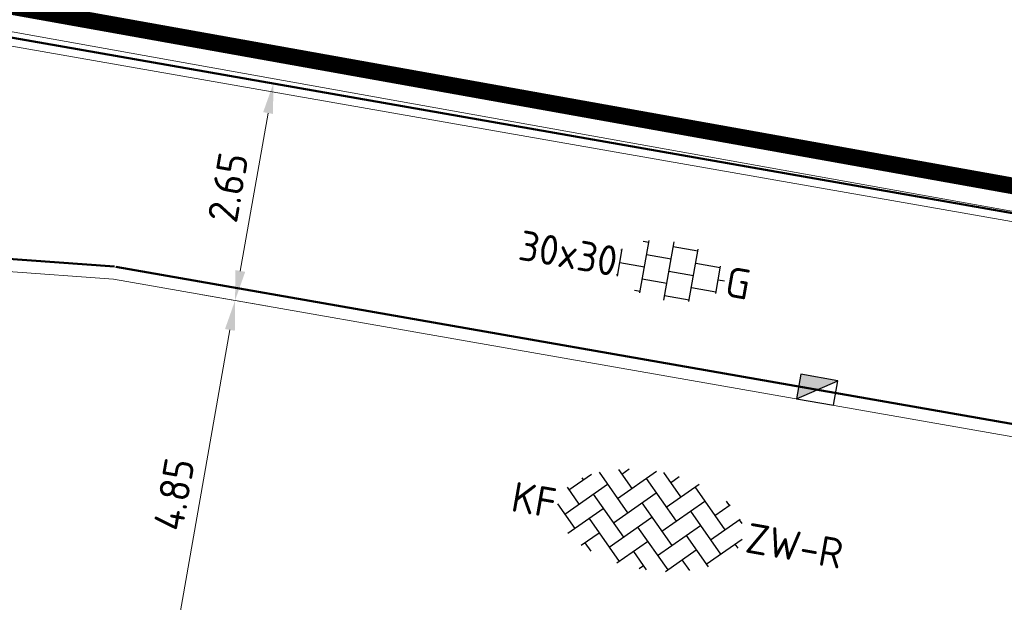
# Model space of a CAD drawing. Header units: metres. Extents: x 2514 to 227642, y 1683 to 852646.
# Tile 146 of 256: x 113776 to 113788, y 426375 to 426382. Entities that reach past the tile are written whole.
import ezdxf
from ezdxf.enums import TextEntityAlignment as Align
from ezdxf.lldxf.tags import DXFTag

# ---------------------------------------------------------------- set-up
doc = ezdxf.new("R2010")
doc.units = ezdxf.units.M
doc.linetypes.add('XX-CENTER', pattern=[8, 5, -1, 1, -1])
doc.layers.get('Defpoints').update_dxf_attribs({"color": 244, "lineweight": 35})
for name, color, linetype, lineweight in [('B-WE-KG-GRENS_PERCEEL-GV', 252, 'KG-PERCEEL', 18), ('N-WE-KG-WERKGRENS-G', 7, 'XX-CENTER', 35), ('N-WE-RI-HWA_KOLK-S', 150, 'Continuous', 25), ('N-WE-VH-KANTOPSLUITING_ACHTERKANTBAND-G', 1, 'Continuous', 50), ('N-WE-VH-KANTOPSLUITING_OPSLUITBAND_100X200-G', 1, 'Continuous', 18), ('N-WE-VH-KANTOPSLUITING_TROTTOIRBAND_130 150-G', 2, 'Continuous', 13), ('N-WE-VH-M', 7, 'Continuous', 18), ('N-WE-VH-VERHARDING_BETONSTRAATSTEEN-S', 1, 'Continuous', 25), ('N-WE-VH-VERHARDING_TEGEL-S', 1, 'Continuous', 25)]:
    doc.layers.add(name, color=color, linetype=linetype, lineweight=lineweight)
doc.styles.add('NLCS-ISO', font='NLCS-ISO.ttf', dxfattribs={"height": 1.8})
doc.styles.add('NLCS-ISO-M200-T18', font='NLCS-ISO.ttf', dxfattribs={"height": 0.36})
doc.styles.get("Standard").update_dxf_attribs({"font": 'romans'})
tags = doc.linetypes.add('KG-PERCEEL', pattern='A,5.5,-2,["P",Standard,S=1.8,R=0,X=-0.5,Y=-0.9],-2,5.5,-2,[5,NLCS.SHX,S=0.75,R=0,X=0,Y=0],-2', length=19).pattern_tags.tags
tags[6] = DXFTag(74, 10)
doc.dimstyles.new('NLCS-M200-T18-PIJL_L2_H1', dxfattribs={"dimscale": 0.2, "dimtxt": 2.5, "dimasz": 1.8, "dimexe": 2, "dimexo": 2, "dimgap": 0.7, "dimtad": 1, "dimzin": 0, "dimdsep": 46, "dimtxsty": 'NLCS-ISO-M200-T18', "dimcen": 0, "dimdle": 2, "dimclrd": 256, "dimclre": 256, "dimclrt": 1, "dimadec": 1, "dimazin": 0, "dimtfac": 1, "dimtdec": 3, "dimtofl": 0, "dimtmove": 0, "dimatfit": 3, "dimfxl": 2, "dimfxlon": 1, "dimtfillclr": 256, "dimtolj": 1, "dimtzin": 0, "dimlwd": -1, "dimlwe": -1, "dimarcsym": 0})

# ---------------------------------------------------------------- blocks, each defined once
blk = doc.blocks.new('SVH-BSS_KEIFORMAAT_KEPER-SO')
at = {"ltscale": 0.1}
for p, q in [((-2.477, 2.477), (-1.485, 1.485)), ((-2.227, 0.742), (-0.213, 2.757)), ((-2.227, 2.227), (-1.846, 2.609)), ((0.216, 2.754), (1.485, 1.485)), ((0.742, 2.227), (1.197, 2.682)), ((0.742, 0.742), (2.446, 2.446)), ((-5.197, 0.742), (-4.026, 1.914)), ((-3.597, 2.112), (-1.485, 0)), ((-0.742, 2.227), (1.485, 0)), ((2.227, 2.227), (4.455, 0)), ((-5.197, -0.742), (-2.97, 1.485)), ((-4.565, 1.595), (-4.455, 1.485)), ((-2.227, -0.742), (0, 1.485)), ((0.742, -0.742), (2.97, 1.485)), ((3.712, 0.742), (4.502, 1.532)), ((4.221, 1.719), (4.455, 1.485)), ((-5.336, 0.881), (-4.455, 0)), ((-3.712, 0.742), (-1.485, -1.485)), ((-0.742, 0.742), (1.485, -1.485)), ((2.227, 0.742), (4.455, -1.485)), ((3.712, -0.742), (5.247, 0.792)), ((5.197, 0.742), (5.392, 0.548)), ((-4.812, -1.842), (-2.97, 0)), ((-2.227, -2.227), (0, 0)), ((0.742, -2.227), (2.97, 0)), ((-5.735, -0.205), (-4.455, -1.485)), ((3.712, -2.227), (5.574, -0.365)), ((-3.712, -0.742), (-1.485, -2.97)), ((-0.742, -0.742), (1.485, -2.97)), ((2.227, -0.742), (3.844, -2.359)), ((5.197, -0.742), (5.405, -0.951)), ((-3.894, -2.409), (-2.97, -1.485)), ((-1.594, -3.079), (0, -1.485)), ((1.365, -3.09), (2.97, -1.485)), ((-3.712, -2.227), (-3.271, -2.669)), ((-0.742, -2.227), (0.214, -3.184)), ((2.227, -2.227), (2.781, -2.781)), ((-0.217, -3.187), (0, -2.97))]:
    blk.add_line(p, q, dxfattribs=at)
at = {"style": 'NLCS-ISO'}
blk.add_attdef('FORMAAT', text='', height=1.8, dxfattribs=at).set_placement((-5.835, -0.215), align=Align.MIDDLE_RIGHT)
blk.add_attdef('KLEUR', text='', height=1.8, dxfattribs=at).set_placement((5.825, -0.215), align=Align.MIDDLE_LEFT)
at = {"style": 'NLCS-ISO', "flags": 1}
blk.add_attdef('FUNCTIE', text='', height=1.8, dxfattribs=at).set_placement((0.116, -3.585), align=Align.MIDDLE_CENTER)
blk = doc.blocks.new('SVH-TEGEL_300X300_DUN_HALFST_KL-SO')
for p, q in [((0, -1.784), (0, 1.784)), ((-1.837, 1.5), (-1.5, 1.5)), ((-1.5, -1.6), (-1.5, 1.6)), ((0, 1.5), (1.5, 1.5)), ((1.5, -1.6), (1.5, 1.6)), ((-3.08, 0.75), (-3, 0.75)), ((-3, -0.835), (-3, 0.835)), ((-1.5, 0.75), (0, 0.75)), ((1.5, 0.75), (3, 0.75)), ((3, -0.835), (3, 0.835)), ((-3, 0), (-1.5, 0)), ((0, 0), (1.5, 0)), ((3, 0), (3.395, 0)), ((-3.08, -0.75), (-3, -0.75)), ((-1.5, -0.75), (0, -0.75)), ((1.5, -0.75), (3, -0.75)), ((-1.837, -1.5), (-1.5, -1.5)), ((0, -1.5), (1.5, -1.5))]:
    blk.add_line(p, q)
at = {"style": 'NLCS-ISO'}
blk.add_attdef('FORMAAT', text='', height=1.8, dxfattribs=at).set_placement((-3.18, 0), align=Align.MIDDLE_RIGHT)
blk.add_attdef('KLEUR', text='', height=1.8, dxfattribs=at).set_placement((3.495, 0), align=Align.MIDDLE_LEFT)
at = {"style": 'NLCS-ISO', "flags": 1}
blk.add_attdef('FUNCTIE', text='', height=1.8, dxfattribs=at).set_placement((0.116, -3.585), align=Align.MIDDLE_CENTER)
blk = doc.blocks.new('*D376')
at = {"layer": 'Defpoints', "color": 0, "transparency": 16777216}
for p in [(113777.269, 426379.12), (113778.73, 426378.863), (113777.028, 426374.238)]:
    blk.add_point(p, dxfattribs=at)
at = {"layer": 'N-WE-VH-M', "transparency": 16777216}
for p, q in [((113778.337, 426378.932), (113779.124, 426378.794)), ((113777.952, 426374.441), (113778.668, 426378.508)), ((113777.496, 426374.156), (113778.283, 426374.017))]:
    blk.add_line(p, q, dxfattribs=at)
for points in [[(113778.609, 426378.519), (113778.727, 426378.498), (113778.73, 426378.863)], [(113777.893, 426374.452), (113778.011, 426374.431), (113777.889, 426374.087)]]:
    blk.add_solid(points, dxfattribs=at)
at = {"layer": 'N-WE-VH-M', "color": 1, "transparency": 16777216, "insert": (113777.995, 426376.53), "char_height": 0.36, "attachment_point": 5, "rotation": 80.0136, "style": 'NLCS-ISO-M200-T18'}
blk.add_mtext('\\A1;4.85', dxfattribs=at)
blk = doc.blocks.new('*D377')
at = {"layer": 'Defpoints', "color": 0, "transparency": 16777216}
for p in [(113776.339, 426381.974), (113779.19, 426381.472), (113777.269, 426379.12)]:
    blk.add_point(p, dxfattribs=at)
at = {"layer": 'N-WE-VH-M', "transparency": 16777216}
for p, q in [((113778.796, 426381.541), (113779.584, 426381.402)), ((113778.793, 426379.217), (113779.127, 426381.117)), ((113778.337, 426378.932), (113779.124, 426378.794))]:
    blk.add_line(p, q, dxfattribs=at)
for points in [[(113779.068, 426381.128), (113779.187, 426381.107), (113779.19, 426381.472)], [(113778.734, 426379.228), (113778.852, 426379.207), (113778.73, 426378.863)]]:
    blk.add_solid(points, dxfattribs=at)
at = {"layer": 'N-WE-VH-M', "color": 1, "transparency": 16777216, "insert": (113778.645, 426380.223), "char_height": 0.36, "attachment_point": 5, "rotation": 80.0136, "style": 'NLCS-ISO-M200-T18'}
blk.add_mtext('\\A1;2.65', dxfattribs=at)
blk = doc.blocks.new('N-SRI-KOLK_TROTTOIR-SO')
blk.add_hatch(color=256).paths.add_polyline_path([(1.125, 1.5), (-1.125, 1.5), (-1.125, 0)])
blk.add_line((-1.125, 0), (1.125, 1.5))
at = {"flags": 128}
blk.add_lwpolyline([(-1.125, 0), (1.125, 0), (1.125, 1.5), (-1.125, 1.5)], close=True, dxfattribs=at)

msp = doc.modelspace()

# ---------------------------------------------------------------- linework, layer by layer
at = {"layer": 'B-WE-KG-GRENS_PERCEEL-GV', "ltscale": 0.2}
msp.add_lwpolyline([(113784.036, 426403.844), (113757.33, 426408.423), (113753.675, 426386.115), (113793.747, 426378.92), (113798.145, 426404.996)], dxfattribs=at)
at = {"layer": 'N-WE-KG-WERKGRENS-G', "ltscale": 0.5, "const_width": 0.2, "flags": 128}
msp.add_lwpolyline([(113539.652, 426425.541), (113565.267, 426421.421), (113581.703, 426515.367), (113569.538, 426517.354), (113568.481, 426510.883), (113563.869, 426511.637), (113565.832, 426523.544), (113609.99, 426515.49), (113609.048, 426510.325), (113606.845, 426498.555), (113672.114, 426487.085), (113672.209, 426487.804), (113696.624, 426483.559), (113700.141, 426478.132), (113686.481, 426398.526), (113749.184, 426387.13), (113754.552, 426386.252), (113793.326, 426379.302)], dxfattribs=at)
at = {"layer": 'N-WE-VH-KANTOPSLUITING_ACHTERKANTBAND-G', "ltscale": 0.2}
msp.add_line((113777.295, 426379.268), (113794.17, 426376.308), dxfattribs=at)
msp.add_lwpolyline([(113672.568, 426486.984), (113695.699, 426482.95), (113699.242, 426477.951), (113685.599, 426397.892), (113793.615, 426378.943), (113797.261, 426399.649)], dxfattribs=at)
msp.add_lwpolyline([(113777.28, 426379.27), (113757.576, 426380.697), (113752.593, 426381.571, -0.414214), (113752.349, 426381.918), (113752.643, 426383.593), (113693.25, 426394.012), (113692.956, 426392.337, -0.414214), (113692.609, 426392.094), (113692.109, 426392.181), (113672.764, 426397.605)], format="xyb", dxfattribs=at)
at = {"layer": 'N-WE-VH-KANTOPSLUITING_OPSLUITBAND_100X200-G', "ltscale": 0.2}
msp.add_lwpolyline([(113672.551, 426486.885), (113695.641, 426482.859), (113699.137, 426477.927), (113685.484, 426397.811), (113793.696, 426378.827), (113797.36, 426399.632)], dxfattribs=at)
at = {"layer": 'N-WE-VH-KANTOPSLUITING_TROTTOIRBAND_130 150-G', "ltscale": 0.2}
msp.add_line((113777.269, 426379.12), (113794.144, 426376.16), dxfattribs=at)
msp.add_lwpolyline([(113771.987, 426379.503), (113777.269, 426379.12)], dxfattribs=at)

# ---------------------------------------------------------------- block references
at = {"layer": 'N-WE-RI-HWA_KOLK-S', "ltscale": 0.2, "xscale": 0.2, "yscale": 0.2, "zscale": 0.2, "rotation": 350.050047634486}
msp.add_blockref('N-SRI-KOLK_TROTTOIR-SO', (113785.707, 426377.64), dxfattribs=at)
at = {"layer": 'N-WE-VH-VERHARDING_BETONSTRAATSTEEN-S', "xscale": 0.2, "yscale": 0.2, "zscale": 0.2, "rotation": 350.0135621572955}
msp.add_blockref('SVH-BSS_KEIFORMAAT_KEPER-SO', (113783.745, 426376.257), dxfattribs=at).add_auto_attribs({'FORMAAT': 'KF', 'KLEUR': 'ZW-R'})
at = {"layer": 'N-WE-VH-VERHARDING_TEGEL-S', "xscale": 0.2, "yscale": 0.2, "zscale": 0.2, "rotation": 350.013562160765}
msp.add_blockref('SVH-TEGEL_300X300_DUN_HALFST_KL-SO', (113783.95, 426379.217), dxfattribs=at).add_auto_attribs({'FORMAAT': '30x30', 'KLEUR': 'G'})

# ---------------------------------------------------------------- dimensions: what is measured, and where the dimension line sits
at = {"layer": 'N-WE-VH-M'}
for base, p1, p2, picture, middle in [((113779.19, 426381.472), (113777.269, 426379.12), (113776.339, 426381.974), '*D377', (113778.645, 426380.223)), ((113778.73, 426378.863), (113777.028, 426374.238), (113777.269, 426379.12), '*D376', (113777.995, 426376.53))]:
    dim = msp.add_linear_dim(base=base, p1=p1, p2=p2, angle=80.0136, dimstyle='NLCS-M200-T18-PIJL_L2_H1', override={"dimclrt": 1, "dimtmove": 1}, dxfattribs=at)
    dim.commit()
    dim.dimension.update_dxf_attribs({"geometry": picture, "text_midpoint": middle})

doc.saveas('drawing.dxf')
